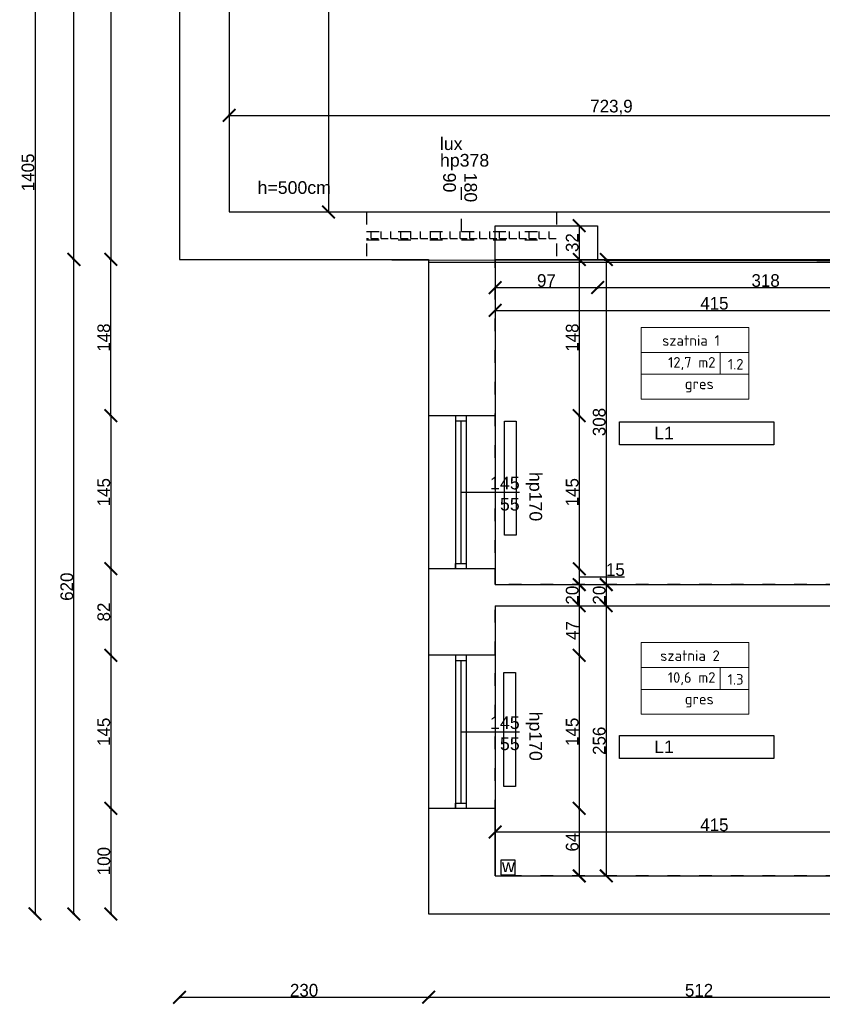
# Model space of a CAD drawing. Header units: inches. Extents: x 2722 to 20832, y 590 to 2922.
# Tile 13 of 25: x 12665 to 13425, y 827 to 1760. Entities that reach past the tile are written whole.
import ezdxf

# ---------------------------------------------------------------- set-up
doc = ezdxf.new("R2010")
doc.units = ezdxf.units.IN
doc.header["$MEASUREMENT"] = 0
doc.linetypes.add('ACAD_ISO03W100', pattern=[30, 12, -18])
doc.layers.add('Oznaczenia pomieszczeń', color=250, linetype='Continuous', lineweight=9)
doc.styles.add('ISOCPEUR_1', font='isocpeur.ttf', dxfattribs={"height": 10})
doc.dimstyles.new('ISO-25', dxfattribs={"dimtxt": 12, "dimasz": 12, "dimexe": 1.25, "dimexo": 0.625, "dimtad": 1, "dimtoh": 1, "dimdec": 1, "dimtxsty": 'Standard', "dimblk": 'ARCHTICK', "dimcen": 2.5, "dimadec": 0, "dimazin": 0, "dimtfac": 1, "dimtdec": 1, "dimtmove": 0, "dimatfit": 3, "dimldrblk": 'ARCHTICK', "dimfxl": 1, "dimfxlon": 1, "dimarcsym": 0})

# ---------------------------------------------------------------- blocks, each defined once
blk = doc.blocks.new('_ArchTick')
at = {"color": 0, "linetype": 'ByBlock', "const_width": 0.15}
blk.add_lwpolyline([(-0.5, -0.5), (0.5, 0.5)], dxfattribs=at)
blk = doc.blocks.new('*D173')
at = {"color": 0, "lineweight": -2, "transparency": 16777216}
for p, q in [((12752.04, 2318.06), (12749.79, 2318.06)), ((12751.04, 2318.06), (12751.04, 1533.06)), ((12752.04, 1533.06), (12749.79, 1533.06))]:
    blk.add_line(p, q, dxfattribs=at)
at = {"layer": 'Defpoints', "color": 0, "lineweight": 0, "transparency": 16777216}
for p in [(12816.06, 2318.06), (12751.04, 1533.06), (12815.98, 1533.06)]:
    blk.add_point(p, dxfattribs=at)
at = {"color": 0, "lineweight": -2, "transparency": 16777216, "xscale": 12, "yscale": 12, "zscale": 12}
for p, rotation in [((12751.04, 2318.06), 90), ((12751.04, 1533.06), 270)]:
    blk.add_blockref('_ArchTick', p, dxfattribs=dict(at, rotation=rotation))
at = {"color": 0, "transparency": 16777216, "insert": (12744.41, 1925.56), "char_height": 12, "attachment_point": 5, "rotation": 90}
blk.add_mtext('785', dxfattribs=at)
blk = doc.blocks.new('*D174')
at = {"color": 0, "lineweight": -2, "transparency": 16777216}
for p, q in [((12752.04, 1385.06), (12749.79, 1385.06)), ((12751.04, 1385.06), (12751.04, 1240.06)), ((12752.04, 1240.06), (12749.79, 1240.06))]:
    blk.add_line(p, q, dxfattribs=at)
at = {"layer": 'Defpoints', "color": 0, "lineweight": 0, "transparency": 16777216}
for p in [(13051.93, 1385.06), (12751.04, 1240.06), (13051.93, 1240.06)]:
    blk.add_point(p, dxfattribs=at)
at = {"color": 0, "lineweight": -2, "transparency": 16777216, "xscale": 12, "yscale": 12, "zscale": 12}
for p, rotation in [((12751.04, 1385.06), 90), ((12751.04, 1240.06), 270)]:
    blk.add_blockref('_ArchTick', p, dxfattribs=dict(at, rotation=rotation))
at = {"color": 0, "transparency": 16777216, "insert": (12744.41, 1312.56), "char_height": 12, "attachment_point": 5, "rotation": 90}
blk.add_mtext('145', dxfattribs=at)
blk = doc.blocks.new('*D175')
at = {"color": 0, "lineweight": -2, "transparency": 16777216}
for p, q in [((12752.04, 1240.06), (12749.79, 1240.06)), ((12751.04, 1240.06), (12751.04, 1158.06)), ((12752.04, 1158.06), (12749.79, 1158.06))]:
    blk.add_line(p, q, dxfattribs=at)
at = {"layer": 'Defpoints', "color": 0, "lineweight": 0, "transparency": 16777216}
for p in [(13051.93, 1240.06), (12751.04, 1158.06), (13051.93, 1158.06)]:
    blk.add_point(p, dxfattribs=at)
at = {"color": 0, "lineweight": -2, "transparency": 16777216, "xscale": 12, "yscale": 12, "zscale": 12}
for p, rotation in [((12751.04, 1240.06), 90), ((12751.04, 1158.06), 270)]:
    blk.add_blockref('_ArchTick', p, dxfattribs=dict(at, rotation=rotation))
at = {"color": 0, "transparency": 16777216, "insert": (12744.41, 1199.06), "char_height": 12, "attachment_point": 5, "rotation": 90}
blk.add_mtext('82', dxfattribs=at)
blk = doc.blocks.new('*D176')
at = {"color": 0, "lineweight": -2, "transparency": 16777216}
for p, q in [((12752.04, 1158.06), (12749.79, 1158.06)), ((12751.04, 1158.06), (12751.04, 1013.06)), ((12752.04, 1013.06), (12749.79, 1013.06))]:
    blk.add_line(p, q, dxfattribs=at)
at = {"layer": 'Defpoints', "color": 0, "lineweight": 0, "transparency": 16777216}
for p in [(13051.93, 1158.06), (12751.04, 1013.06), (13051.93, 1013.06)]:
    blk.add_point(p, dxfattribs=at)
at = {"color": 0, "lineweight": -2, "transparency": 16777216, "xscale": 12, "yscale": 12, "zscale": 12}
for p, rotation in [((12751.04, 1158.06), 90), ((12751.04, 1013.06), 270)]:
    blk.add_blockref('_ArchTick', p, dxfattribs=dict(at, rotation=rotation))
at = {"color": 0, "transparency": 16777216, "insert": (12744.41, 1085.56), "char_height": 12, "attachment_point": 5, "rotation": 90}
blk.add_mtext('145', dxfattribs=at)
blk = doc.blocks.new('*D177')
at = {"color": 0, "lineweight": -2, "transparency": 16777216}
for p, q in [((12752.04, 1013.06), (12749.79, 1013.06)), ((12751.04, 1013.06), (12751.04, 913.06)), ((12752.04, 913.06), (12749.79, 913.06))]:
    blk.add_line(p, q, dxfattribs=at)
at = {"layer": 'Defpoints', "color": 0, "lineweight": 0, "transparency": 16777216}
for p in [(13051.93, 1013.06), (12751.04, 913.06), (13051.93, 913.06)]:
    blk.add_point(p, dxfattribs=at)
at = {"color": 0, "lineweight": -2, "transparency": 16777216, "xscale": 12, "yscale": 12, "zscale": 12}
for p, rotation in [((12751.04, 1013.06), 90), ((12751.04, 913.06), 270)]:
    blk.add_blockref('_ArchTick', p, dxfattribs=dict(at, rotation=rotation))
at = {"color": 0, "transparency": 16777216, "insert": (12744.41, 963.06), "char_height": 12, "attachment_point": 5, "rotation": 90}
blk.add_mtext('100', dxfattribs=at)
blk = doc.blocks.new('*D178')
at = {"color": 0, "lineweight": -2, "transparency": 16777216}
for p, q in [((12717.02, 1533.06), (12714.77, 1533.06)), ((12716.02, 913.06), (12716.02, 1533.06)), ((12717.02, 913.06), (12714.77, 913.06))]:
    blk.add_line(p, q, dxfattribs=at)
at = {"layer": 'Defpoints', "color": 0, "lineweight": 0, "transparency": 16777216}
for p in [(12716.02, 1533.06), (13051.93, 1533.06), (13051.93, 913.06)]:
    blk.add_point(p, dxfattribs=at)
at = {"color": 0, "lineweight": -2, "transparency": 16777216, "xscale": 12, "yscale": 12, "zscale": 12}
for p, rotation in [((12716.02, 1533.06), 90), ((12716.02, 913.06), 270)]:
    blk.add_blockref('_ArchTick', p, dxfattribs=dict(at, rotation=rotation))
at = {"color": 0, "transparency": 16777216, "insert": (12709.4, 1223.06), "char_height": 12, "attachment_point": 5, "rotation": 90}
blk.add_mtext('620', dxfattribs=at)
blk = doc.blocks.new('*D179')
at = {"color": 0, "lineweight": -2, "transparency": 16777216}
for p, q in [((12717.02, 2318.06), (12714.77, 2318.06)), ((12716.02, 1533.06), (12716.02, 2318.06)), ((12717.02, 1533.06), (12714.77, 1533.06))]:
    blk.add_line(p, q, dxfattribs=at)
at = {"layer": 'Defpoints', "color": 0, "lineweight": 0, "transparency": 16777216}
for p in [(12716.02, 2318.06), (12816.06, 2318.06), (13051.93, 1533.06)]:
    blk.add_point(p, dxfattribs=at)
at = {"color": 0, "lineweight": -2, "transparency": 16777216, "xscale": 12, "yscale": 12, "zscale": 12}
for p, rotation in [((12716.02, 2318.06), 90), ((12716.02, 1533.06), 270)]:
    blk.add_blockref('_ArchTick', p, dxfattribs=dict(at, rotation=rotation))
at = {"color": 0, "transparency": 16777216, "insert": (12709.4, 1925.56), "char_height": 12, "attachment_point": 5, "rotation": 90}
blk.add_mtext('785', dxfattribs=at)
blk = doc.blocks.new('*D180')
at = {"color": 0, "lineweight": -2, "transparency": 16777216}
for p, q in [((12680.26, 2318.06), (12678.01, 2318.06)), ((12679.26, 2318.06), (12679.26, 913.06)), ((12680.26, 913.06), (12678.01, 913.06))]:
    blk.add_line(p, q, dxfattribs=at)
at = {"layer": 'Defpoints', "color": 0, "lineweight": 0, "transparency": 16777216}
for p in [(12816.06, 2318.06), (12679.26, 913.06), (13051.93, 913.06)]:
    blk.add_point(p, dxfattribs=at)
at = {"color": 0, "lineweight": -2, "transparency": 16777216, "xscale": 12, "yscale": 12, "zscale": 12}
for p, rotation in [((12679.26, 2318.06), 90), ((12679.26, 913.06), 270)]:
    blk.add_blockref('_ArchTick', p, dxfattribs=dict(at, rotation=rotation))
at = {"color": 0, "transparency": 16777216, "insert": (12672.64, 1615.56), "char_height": 12, "attachment_point": 5, "rotation": 90}
blk.add_mtext('1405', dxfattribs=at)
blk = doc.blocks.new('*D181')
at = {"color": 0, "lineweight": -2, "transparency": 16777216}
for p, q in [((12816.02, 835.06), (12816.02, 832.81)), ((12816.02, 834.06), (13051.93, 834.06)), ((13051.93, 835.06), (13051.93, 832.81))]:
    blk.add_line(p, q, dxfattribs=at)
at = {"layer": 'Defpoints', "color": 0, "lineweight": 0, "transparency": 16777216}
for p in [(12816.02, 1533.06), (13051.93, 1533.06), (13051.93, 834.06)]:
    blk.add_point(p, dxfattribs=at)
at = {"color": 0, "lineweight": -2, "transparency": 16777216, "xscale": 12, "yscale": 12, "zscale": 12, "rotation": 180}
blk.add_blockref('_ArchTick', (12816.02, 834.06), dxfattribs=at)
at = {"color": 0, "lineweight": -2, "transparency": 16777216, "xscale": 12, "yscale": 12, "zscale": 12}
blk.add_blockref('_ArchTick', (13051.93, 834.06), dxfattribs=at)
at = {"color": 0, "transparency": 16777216, "insert": (12933.98, 840.68), "char_height": 12, "attachment_point": 5}
blk.add_mtext('230', dxfattribs=at)
blk = doc.blocks.new('*D182')
at = {"color": 0, "lineweight": -2, "transparency": 16777216}
for p, q in [((13051.93, 835.06), (13051.93, 832.81)), ((13051.93, 834.06), (13563.93, 834.06)), ((13563.93, 835.06), (13563.93, 832.81))]:
    blk.add_line(p, q, dxfattribs=at)
at = {"layer": 'Defpoints', "color": 0, "lineweight": 0, "transparency": 16777216}
for p in [(13051.93, 1533.06), (13563.93, 913.06), (13563.93, 834.06)]:
    blk.add_point(p, dxfattribs=at)
at = {"color": 0, "lineweight": -2, "transparency": 16777216, "xscale": 12, "yscale": 12, "zscale": 12, "rotation": 180}
blk.add_blockref('_ArchTick', (13051.93, 834.06), dxfattribs=at)
at = {"color": 0, "lineweight": -2, "transparency": 16777216, "xscale": 12, "yscale": 12, "zscale": 12}
blk.add_blockref('_ArchTick', (13563.93, 834.06), dxfattribs=at)
at = {"color": 0, "transparency": 16777216, "insert": (13307.93, 840.68), "char_height": 12, "attachment_point": 5}
blk.add_mtext('512', dxfattribs=at)
blk = doc.blocks.new('*D197')
at = {"color": 0, "lineweight": -2, "transparency": 16777216}
for p, q in [((12955.97, 2282.06), (12958.22, 2282.06)), ((12956.97, 2282.06), (12956.97, 1578.06)), ((12955.97, 1578.06), (12958.22, 1578.06))]:
    blk.add_line(p, q, dxfattribs=at)
at = {"layer": 'Defpoints', "color": 0, "lineweight": 0, "transparency": 16777216}
for p in [(12954.13, 2282.06), (12937.06, 1578.06), (12956.97, 1578.06)]:
    blk.add_point(p, dxfattribs=at)
at = {"color": 0, "lineweight": -2, "transparency": 16777216, "xscale": 12, "yscale": 12, "zscale": 12}
for p, rotation in [((12956.97, 2282.06), 90), ((12956.97, 1578.06), 270)]:
    blk.add_blockref('_ArchTick', p, dxfattribs=dict(at, rotation=rotation))
at = {"color": 0, "transparency": 16777216, "insert": (12950.35, 1930.06), "char_height": 12, "attachment_point": 5, "rotation": 90}
blk.add_mtext('704', dxfattribs=at)
blk = doc.blocks.new('*D225')
at = {"color": 0, "lineweight": -2, "transparency": 16777216}
for p, q in [((12863.02, 1668.63), (12863.02, 1670.88)), ((13586.93, 1668.63), (13586.93, 1670.88)), ((12863.02, 1669.63), (13586.93, 1669.63))]:
    blk.add_line(p, q, dxfattribs=at)
at = {"layer": 'Defpoints', "color": 0, "lineweight": 0, "transparency": 16777216}
for p in [(13586.93, 1669.63), (12863.02, 1578.06), (13586.93, 1578.06)]:
    blk.add_point(p, dxfattribs=at)
at = {"color": 0, "lineweight": -2, "transparency": 16777216, "xscale": 12, "yscale": 12, "zscale": 12, "rotation": 180}
blk.add_blockref('_ArchTick', (12863.02, 1669.63), dxfattribs=at)
at = {"color": 0, "lineweight": -2, "transparency": 16777216, "xscale": 12, "yscale": 12, "zscale": 12}
blk.add_blockref('_ArchTick', (13586.93, 1669.63), dxfattribs=at)
at = {"color": 0, "transparency": 16777216, "insert": (13224.98, 1677.25), "char_height": 12, "attachment_point": 5}
blk.add_mtext('723,9', dxfattribs=at)
blk = doc.blocks.new('*D230')
at = {"color": 0, "lineweight": -2, "transparency": 16777216}
for p, q in [((13195.01, 1565.06), (13193.25, 1565.06)), ((13194.5, 1565.06), (13194.5, 1533.06)), ((13195.01, 1533.06), (13193.25, 1533.06))]:
    blk.add_line(p, q, dxfattribs=at)
at = {"layer": 'Defpoints', "color": 0, "lineweight": 0, "transparency": 16777216}
for p in [(13195.64, 1565.06), (13194.5, 1533.06), (13195.64, 1533.06)]:
    blk.add_point(p, dxfattribs=at)
at = {"color": 0, "lineweight": -2, "transparency": 16777216, "xscale": 12, "yscale": 12, "zscale": 12}
for p, rotation in [((13194.5, 1565.06), 90), ((13194.5, 1533.06), 270)]:
    blk.add_blockref('_ArchTick', p, dxfattribs=dict(at, rotation=rotation))
at = {"color": 0, "transparency": 16777216, "insert": (13187.88, 1549.06), "char_height": 12, "attachment_point": 5, "rotation": 90}
blk.add_mtext('32', dxfattribs=at)
blk = doc.blocks.new('*D231')
at = {"color": 0, "lineweight": -2, "transparency": 16777216}
for p, q in [((13195.01, 1533.06), (13193.25, 1533.06)), ((13194.5, 1533.06), (13194.5, 1385.06)), ((13193.5, 1385.06), (13195.75, 1385.06))]:
    blk.add_line(p, q, dxfattribs=at)
at = {"layer": 'Defpoints', "color": 0, "lineweight": 0, "transparency": 16777216}
for p in [(13195.64, 1533.06), (13114.93, 1385.06), (13194.5, 1385.06)]:
    blk.add_point(p, dxfattribs=at)
at = {"color": 0, "lineweight": -2, "transparency": 16777216, "xscale": 12, "yscale": 12, "zscale": 12}
for p, rotation in [((13194.5, 1533.06), 90), ((13194.5, 1385.06), 270)]:
    blk.add_blockref('_ArchTick', p, dxfattribs=dict(at, rotation=rotation))
at = {"color": 0, "transparency": 16777216, "insert": (13187.88, 1459.06), "char_height": 12, "attachment_point": 5, "rotation": 90}
blk.add_mtext('148', dxfattribs=at)
blk = doc.blocks.new('*D232')
at = {"color": 0, "lineweight": -2, "transparency": 16777216}
for p, q in [((13193.5, 1385.06), (13195.75, 1385.06)), ((13194.5, 1385.06), (13194.5, 1240.06)), ((13193.5, 1240.06), (13195.75, 1240.06))]:
    blk.add_line(p, q, dxfattribs=at)
at = {"layer": 'Defpoints', "color": 0, "lineweight": 0, "transparency": 16777216}
for p in [(13114.93, 1385.06), (13114.93, 1240.06), (13194.5, 1240.06)]:
    blk.add_point(p, dxfattribs=at)
at = {"color": 0, "lineweight": -2, "transparency": 16777216, "xscale": 12, "yscale": 12, "zscale": 12}
for p, rotation in [((13194.5, 1385.06), 90), ((13194.5, 1240.06), 270)]:
    blk.add_blockref('_ArchTick', p, dxfattribs=dict(at, rotation=rotation))
at = {"color": 0, "transparency": 16777216, "insert": (13187.88, 1312.56), "char_height": 12, "attachment_point": 5, "rotation": 90}
blk.add_mtext('145', dxfattribs=at)
blk = doc.blocks.new('*D233')
at = {"color": 0, "lineweight": -2, "transparency": 16777216}
for p, q in [((13193.5, 1240.06), (13195.75, 1240.06)), ((13194.5, 1240.06), (13194.5, 1225.06)), ((13194.5, 1232.56), (13220.07, 1232.56)), ((13220.07, 1232.56), (13237.32, 1232.56)), ((13193.5, 1225.06), (13195.75, 1225.06))]:
    blk.add_line(p, q, dxfattribs=at)
at = {"layer": 'Defpoints', "color": 0, "lineweight": 0, "transparency": 16777216}
for p in [(13114.93, 1240.06), (13114.93, 1225.06), (13194.5, 1225.06)]:
    blk.add_point(p, dxfattribs=at)
at = {"color": 0, "lineweight": -2, "transparency": 16777216, "xscale": 12, "yscale": 12, "zscale": 12}
for p, rotation in [((13194.5, 1240.06), 90), ((13194.5, 1225.06), 270)]:
    blk.add_blockref('_ArchTick', p, dxfattribs=dict(at, rotation=rotation))
at = {"color": 0, "transparency": 16777216, "insert": (13228.69, 1239.18), "char_height": 12, "attachment_point": 5}
blk.add_mtext('15', dxfattribs=at)
blk = doc.blocks.new('*D234')
at = {"color": 0, "lineweight": -2, "transparency": 16777216}
for p, q in [((13193.5, 1225.06), (13195.75, 1225.06)), ((13194.5, 1225.06), (13194.5, 1205.06)), ((13193.5, 1205.06), (13195.75, 1205.06))]:
    blk.add_line(p, q, dxfattribs=at)
at = {"layer": 'Defpoints', "color": 0, "lineweight": 0, "transparency": 16777216}
for p in [(13114.93, 1225.06), (13114.93, 1205.06), (13194.5, 1205.06)]:
    blk.add_point(p, dxfattribs=at)
at = {"color": 0, "lineweight": -2, "transparency": 16777216, "xscale": 12, "yscale": 12, "zscale": 12}
for p, rotation in [((13194.5, 1225.06), 90), ((13194.5, 1205.06), 270)]:
    blk.add_blockref('_ArchTick', p, dxfattribs=dict(at, rotation=rotation))
at = {"color": 0, "transparency": 16777216, "insert": (13187.88, 1215.06), "char_height": 12, "attachment_point": 5, "rotation": 90}
blk.add_mtext('20', dxfattribs=at)
blk = doc.blocks.new('*D235')
at = {"color": 0, "lineweight": -2, "transparency": 16777216}
for p, q in [((13193.5, 1205.06), (13195.75, 1205.06)), ((13194.5, 1205.06), (13194.5, 1158.06)), ((13193.5, 1158.06), (13195.75, 1158.06))]:
    blk.add_line(p, q, dxfattribs=at)
at = {"layer": 'Defpoints', "color": 0, "lineweight": 0, "transparency": 16777216}
for p in [(13114.93, 1205.06), (13114.93, 1158.06), (13194.5, 1158.06)]:
    blk.add_point(p, dxfattribs=at)
at = {"color": 0, "lineweight": -2, "transparency": 16777216, "xscale": 12, "yscale": 12, "zscale": 12}
for p, rotation in [((13194.5, 1205.06), 90), ((13194.5, 1158.06), 270)]:
    blk.add_blockref('_ArchTick', p, dxfattribs=dict(at, rotation=rotation))
at = {"color": 0, "transparency": 16777216, "insert": (13187.88, 1181.56), "char_height": 12, "attachment_point": 5, "rotation": 90}
blk.add_mtext('47', dxfattribs=at)
blk = doc.blocks.new('*D236')
at = {"color": 0, "lineweight": -2, "transparency": 16777216}
for p, q in [((13193.5, 1158.06), (13195.75, 1158.06)), ((13194.5, 1158.06), (13194.5, 1013.06)), ((13193.5, 1013.06), (13195.75, 1013.06))]:
    blk.add_line(p, q, dxfattribs=at)
at = {"layer": 'Defpoints', "color": 0, "lineweight": 0, "transparency": 16777216}
for p in [(13114.93, 1158.06), (13114.93, 1013.06), (13194.5, 1013.06)]:
    blk.add_point(p, dxfattribs=at)
at = {"color": 0, "lineweight": -2, "transparency": 16777216, "xscale": 12, "yscale": 12, "zscale": 12}
for p, rotation in [((13194.5, 1158.06), 90), ((13194.5, 1013.06), 270)]:
    blk.add_blockref('_ArchTick', p, dxfattribs=dict(at, rotation=rotation))
at = {"color": 0, "transparency": 16777216, "insert": (13187.88, 1085.56), "char_height": 12, "attachment_point": 5, "rotation": 90}
blk.add_mtext('145', dxfattribs=at)
blk = doc.blocks.new('*D237')
at = {"color": 0, "lineweight": -2, "transparency": 16777216}
for p, q in [((13193.5, 1013.06), (13195.75, 1013.06)), ((13194.5, 1013.06), (13194.5, 949.06)), ((13193.5, 949.06), (13195.75, 949.06))]:
    blk.add_line(p, q, dxfattribs=at)
at = {"layer": 'Defpoints', "color": 0, "lineweight": 0, "transparency": 16777216}
for p in [(13114.93, 1013.06), (13114.93, 949.06), (13194.5, 949.06)]:
    blk.add_point(p, dxfattribs=at)
at = {"color": 0, "lineweight": -2, "transparency": 16777216, "xscale": 12, "yscale": 12, "zscale": 12}
for p, rotation in [((13194.5, 1013.06), 90), ((13194.5, 949.06), 270)]:
    blk.add_blockref('_ArchTick', p, dxfattribs=dict(at, rotation=rotation))
at = {"color": 0, "transparency": 16777216, "insert": (13187.88, 981.06), "char_height": 12, "attachment_point": 5, "rotation": 90}
blk.add_mtext('64', dxfattribs=at)
blk = doc.blocks.new('*D238')
at = {"color": 0, "lineweight": -2, "transparency": 16777216}
for p, q in [((13221.07, 1533.06), (13218.82, 1533.06)), ((13220.07, 1533.06), (13220.07, 1225.06)), ((13221.07, 1225.06), (13218.82, 1225.06))]:
    blk.add_line(p, q, dxfattribs=at)
at = {"layer": 'Defpoints', "color": 0, "lineweight": 0, "transparency": 16777216}
for p in [(13229.18, 1533.06), (13220.07, 1225.06), (13237.15, 1225.06)]:
    blk.add_point(p, dxfattribs=at)
at = {"color": 0, "lineweight": -2, "transparency": 16777216, "xscale": 12, "yscale": 12, "zscale": 12}
for p, rotation in [((13220.07, 1533.06), 90), ((13220.07, 1225.06), 270)]:
    blk.add_blockref('_ArchTick', p, dxfattribs=dict(at, rotation=rotation))
at = {"color": 0, "transparency": 16777216, "insert": (13213.44, 1379.06), "char_height": 12, "attachment_point": 5, "rotation": 90}
blk.add_mtext('308', dxfattribs=at)
blk = doc.blocks.new('*D239')
at = {"color": 0, "lineweight": -2, "transparency": 16777216}
for p, q in [((13221.07, 1225.06), (13218.82, 1225.06)), ((13220.07, 1225.06), (13220.07, 1205.06)), ((13221.07, 1205.06), (13218.82, 1205.06))]:
    blk.add_line(p, q, dxfattribs=at)
at = {"layer": 'Defpoints', "color": 0, "lineweight": 0, "transparency": 16777216}
for p in [(13237.15, 1225.06), (13220.07, 1205.06), (13529.93, 1205.06)]:
    blk.add_point(p, dxfattribs=at)
at = {"color": 0, "lineweight": -2, "transparency": 16777216, "xscale": 12, "yscale": 12, "zscale": 12}
for p, rotation in [((13220.07, 1225.06), 90), ((13220.07, 1205.06), 270)]:
    blk.add_blockref('_ArchTick', p, dxfattribs=dict(at, rotation=rotation))
at = {"color": 0, "transparency": 16777216, "insert": (13213.44, 1215.06), "char_height": 12, "attachment_point": 5, "rotation": 90}
blk.add_mtext('20', dxfattribs=at)
blk = doc.blocks.new('*D240')
at = {"color": 0, "lineweight": -2, "transparency": 16777216}
for p, q in [((13221.07, 1205.06), (13218.82, 1205.06)), ((13220.07, 1205.06), (13220.07, 949.06)), ((13221.07, 949.06), (13218.82, 949.06))]:
    blk.add_line(p, q, dxfattribs=at)
at = {"layer": 'Defpoints', "color": 0, "lineweight": 0, "transparency": 16777216}
for p in [(13529.93, 1205.06), (13220.07, 949.06), (13529.93, 949.06)]:
    blk.add_point(p, dxfattribs=at)
at = {"color": 0, "lineweight": -2, "transparency": 16777216, "xscale": 12, "yscale": 12, "zscale": 12}
for p, rotation in [((13220.07, 1205.06), 90), ((13220.07, 949.06), 270)]:
    blk.add_blockref('_ArchTick', p, dxfattribs=dict(at, rotation=rotation))
at = {"color": 0, "transparency": 16777216, "insert": (13213.44, 1077.06), "char_height": 12, "attachment_point": 5, "rotation": 90}
blk.add_mtext('256', dxfattribs=at)
blk = doc.blocks.new('*D241')
at = {"color": 0, "lineweight": -2, "transparency": 16777216}
for p, q in [((13114.93, 1507.43), (13114.93, 1505.18)), ((13114.93, 1506.43), (13211.93, 1506.43)), ((13211.93, 1507.43), (13211.93, 1505.18))]:
    blk.add_line(p, q, dxfattribs=at)
at = {"layer": 'Defpoints', "color": 0, "lineweight": 0, "transparency": 16777216}
for p in [(13114.93, 1533.06), (13211.93, 1533.06), (13211.93, 1506.43)]:
    blk.add_point(p, dxfattribs=at)
at = {"color": 0, "lineweight": -2, "transparency": 16777216, "xscale": 12, "yscale": 12, "zscale": 12, "rotation": 180}
blk.add_blockref('_ArchTick', (13114.93, 1506.43), dxfattribs=at)
at = {"color": 0, "lineweight": -2, "transparency": 16777216, "xscale": 12, "yscale": 12, "zscale": 12}
blk.add_blockref('_ArchTick', (13211.93, 1506.43), dxfattribs=at)
at = {"color": 0, "transparency": 16777216, "insert": (13163.43, 1513.06), "char_height": 12, "attachment_point": 5}
blk.add_mtext('97', dxfattribs=at)
blk = doc.blocks.new('*D242')
at = {"color": 0, "lineweight": -2, "transparency": 16777216}
for p, q in [((13211.93, 1507.43), (13211.93, 1505.18)), ((13211.93, 1506.43), (13529.93, 1506.43)), ((13529.93, 1507.43), (13529.93, 1505.18))]:
    blk.add_line(p, q, dxfattribs=at)
at = {"layer": 'Defpoints', "color": 0, "lineweight": 0, "transparency": 16777216}
for p in [(13211.93, 1533.06), (13529.93, 1533.06), (13529.93, 1506.43)]:
    blk.add_point(p, dxfattribs=at)
at = {"color": 0, "lineweight": -2, "transparency": 16777216, "xscale": 12, "yscale": 12, "zscale": 12, "rotation": 180}
blk.add_blockref('_ArchTick', (13211.93, 1506.43), dxfattribs=at)
at = {"color": 0, "lineweight": -2, "transparency": 16777216, "xscale": 12, "yscale": 12, "zscale": 12}
blk.add_blockref('_ArchTick', (13529.93, 1506.43), dxfattribs=at)
at = {"color": 0, "transparency": 16777216, "insert": (13370.93, 1513.06), "char_height": 12, "attachment_point": 5}
blk.add_mtext('318', dxfattribs=at)
blk = doc.blocks.new('*D243')
at = {"color": 0, "lineweight": -2, "transparency": 16777216}
for p, q in [((13114.93, 1485.84), (13114.93, 1483.59)), ((13114.93, 1484.84), (13529.93, 1484.84)), ((13529.93, 1485.84), (13529.93, 1483.59))]:
    blk.add_line(p, q, dxfattribs=at)
at = {"layer": 'Defpoints', "color": 0, "lineweight": 0, "transparency": 16777216}
for p in [(13114.93, 1533.06), (13529.93, 1533.06), (13529.93, 1484.84)]:
    blk.add_point(p, dxfattribs=at)
at = {"color": 0, "lineweight": -2, "transparency": 16777216, "xscale": 12, "yscale": 12, "zscale": 12, "rotation": 180}
blk.add_blockref('_ArchTick', (13114.93, 1484.84), dxfattribs=at)
at = {"color": 0, "lineweight": -2, "transparency": 16777216, "xscale": 12, "yscale": 12, "zscale": 12}
blk.add_blockref('_ArchTick', (13529.93, 1484.84), dxfattribs=at)
at = {"color": 0, "transparency": 16777216, "insert": (13322.43, 1491.46), "char_height": 12, "attachment_point": 5}
blk.add_mtext('415', dxfattribs=at)
blk = doc.blocks.new('*D250')
at = {"color": 0, "lineweight": -2, "transparency": 16777216}
for p, q in [((13114.93, 989.78), (13114.93, 992.03)), ((13114.93, 990.78), (13529.93, 990.78)), ((13529.93, 991.78), (13529.93, 989.53))]:
    blk.add_line(p, q, dxfattribs=at)
at = {"layer": 'Defpoints', "color": 0, "lineweight": 0, "transparency": 16777216}
for p in [(13529.93, 993.69), (13529.93, 990.78), (13114.93, 988.6)]:
    blk.add_point(p, dxfattribs=at)
at = {"color": 0, "lineweight": -2, "transparency": 16777216, "xscale": 12, "yscale": 12, "zscale": 12, "rotation": 180}
blk.add_blockref('_ArchTick', (13114.93, 990.78), dxfattribs=at)
at = {"color": 0, "lineweight": -2, "transparency": 16777216, "xscale": 12, "yscale": 12, "zscale": 12}
blk.add_blockref('_ArchTick', (13529.93, 990.78), dxfattribs=at)
at = {"color": 0, "transparency": 16777216, "insert": (13322.43, 997.4), "char_height": 12, "attachment_point": 5}
blk.add_mtext('415', dxfattribs=at)
blk = doc.blocks.new('*D219')
at = {"color": 0, "lineweight": -2, "transparency": 16777216}
for p, q in [((12752.04, 1533.06), (12749.79, 1533.06)), ((12751.04, 1385.06), (12751.04, 1533.06)), ((12752.04, 1385.06), (12749.79, 1385.06))]:
    blk.add_line(p, q, dxfattribs=at)
at = {"layer": 'Defpoints', "color": 0, "lineweight": 0, "transparency": 16777216}
for p in [(12751.04, 1533.06), (13051.93, 1533.06), (13051.93, 1385.06)]:
    blk.add_point(p, dxfattribs=at)
at = {"color": 0, "lineweight": -2, "transparency": 16777216, "xscale": 12, "yscale": 12, "zscale": 12}
for p, rotation in [((12751.04, 1533.06), 90), ((12751.04, 1385.06), 270)]:
    blk.add_blockref('_ArchTick', p, dxfattribs=dict(at, rotation=rotation))
at = {"color": 0, "transparency": 16777216, "insert": (12744.41, 1459.06), "char_height": 12, "attachment_point": 5, "rotation": 90}
blk.add_mtext('148', dxfattribs=at)

msp = doc.modelspace()

# ---------------------------------------------------------------- hatches: boundary and pattern name
at = {"linetype": 'ACAD_ISO03W100'}
h = msp.add_hatch(dxfattribs=at)
h.set_pattern_fill('ANGLE', color=256, scale=34)
h.set_pattern_definition([(0, (9556.758, -8.411), (0, 9.35), [6.8, -2.55]), (90, (9556.758, -8.411), (-9.35, 6e-16), [6.8, -2.55])])
h.paths.add_polyline_path([(13173.02, 1551.56), (13173.02, 1559.56), (12993.02, 1559.56), (12993.02, 1551.56)])

# ---------------------------------------------------------------- linework, layer by layer
for p, q in [((12816.02, 2318.06), (12816.02, 1533.06)), ((12863.02, 1578.06), (12973.02, 1578.06)), ((13173.02, 1578.06), (13979.02, 1578.06)), ((13114.93, 1565.06), (13211.93, 1565.06)), ((13114.93, 1533.06), (13114.93, 1565.06)), ((13211.93, 1565.06), (13211.93, 1533.06)), ((12816.02, 1533.06), (12826.93, 1533.06)), ((12826.93, 1533.06), (13051.93, 1533.06)), ((13051.93, 1533.06), (13051.93, 913.06)), ((13114.93, 1533.06), (13114.93, 1225.06)), ((13114.93, 1533.06), (13114.93, 1225.06)), ((13114.93, 1385.06), (13051.93, 1385.06)), ((13087.93, 1385.06), (13051.93, 1385.06)), ((13077.34, 1385.06), (13077.34, 1240.06)), ((13077.34, 1385.06), (13077.34, 1380.06)), ((13087.34, 1385.06), (13087.34, 1240.06)), ((13077.34, 1380.06), (13087.34, 1380.06)), ((13082.34, 1380.06), (13082.34, 1245.06)), ((13082.34, 1312.56), (13138.07, 1312.56)), ((13077.34, 1240.06), (13077.34, 1245.06)), ((13077.34, 1245.06), (13087.34, 1245.06)), ((13114.93, 1240.06), (13051.93, 1240.06)), ((13087.93, 1240.06), (13051.93, 1240.06)), ((13114.93, 1225.06), (13114.93, 1240.06)), ((13114.93, 1225.06), (13529.93, 1225.06)), ((13114.93, 1205.06), (13114.93, 949.06)), ((13114.93, 1205.06), (13529.93, 1205.06)), ((13114.93, 1158.06), (13051.93, 1158.06)), ((13087.93, 1158.06), (13051.93, 1158.06)), ((13077.34, 1158.06), (13077.34, 1013.06)), ((13077.34, 1158.06), (13077.34, 1153.06)), ((13087.34, 1158.06), (13087.34, 1013.06)), ((13077.34, 1153.06), (13087.34, 1153.06)), ((13082.34, 1153.06), (13082.34, 1018.06)), ((13082.34, 1085.56), (13138.07, 1085.56)), ((13077.34, 1013.06), (13077.34, 1018.06)), ((13077.34, 1018.06), (13087.34, 1018.06)), ((13114.93, 1013.06), (13051.93, 1013.06)), ((13087.93, 1013.06), (13051.93, 1013.06)), ((13114.93, 949.06), (13114.93, 1013.06)), ((13114.93, 949.06), (13529.93, 949.06)), ((13051.93, 913.06), (13563.93, 913.06))]:
    msp.add_line(p, q)
for p, q in [((13083.02, 1559.56), (13083.02, 1615.28)), ((12993.02, 1578.06), (13173.02, 1578.06)), ((12993.02, 1578.06), (12993.02, 1533.06)), ((13173.02, 1578.06), (13173.02, 1533.06)), ((12993.02, 1559.56), (13173.02, 1559.56)), ((13114.93, 1525.01), (13114.93, 1565.06)), ((12993.02, 1551.56), (13173.02, 1551.56))]:
    msp.add_line(p, q, dxfattribs=at)
at = {"lineweight": 0}
for p, q in [((13355.04, 1445.05), (13253.1, 1445.05)), ((13327.95, 1445.05), (13327.95, 1424.31)), ((13355.04, 1424.31), (13253.1, 1424.31)), ((13355.04, 1146.5), (13253.1, 1146.5)), ((13327.95, 1146.5), (13327.95, 1125.75)), ((13355.04, 1125.75), (13253.1, 1125.75))]:
    msp.add_line(p, q, dxfattribs=at)
for points in [[(12816.06, 2318.22), (12815.93, 1533.06), (14625.93, 1530.06), (14671.93, 1530.06), (14671.93, 2085.06), (14325.02, 2085.09), (14325.02, 2318.06), (12816.06, 2318.3)], [(14325.02, 2318.06), (12816.02, 2318.06), (12815.93, 1533.06), (13051.93, 1533.06), (13051.93, 913.06), (14661.93, 913.06)], [(14324.94, 1578.06), (14325.02, 2318.06), (12816.06, 2318.06), (12815.98, 1533.06), (13051.93, 1533.06)], [(14325.02, 2318.06), (12816.02, 2318.06), (12816.02, 1533.06), (13051.93, 1533.06), (13051.93, 913.06), (13563.93, 913.06), (13563.93, 1067.06), (14671.93, 1067.06), (14671.93, 2085.06), (14324.99, 2085.09), (14324.99, 2318.06)], [(13674.93, 1578.06), (14289.02, 1578.06), (14289.02, 2282.06), (12863.02, 2282.06), (12863.02, 1578.06), (13586.93, 1578.06)], [(13114.93, 1533.06), (13529.93, 1533.06)]]:
    msp.add_lwpolyline(points)
for points in [[(14671.93, 1530.06), (13051.93, 1530.06), (13051.93, 913.06), (14671.93, 913.06)], [(13123.86, 1379.95), (13134.68, 1379.95), (13134.68, 1271.85), (13123.86, 1271.85)], [(13232.67, 1379.41), (13378.86, 1379.41), (13378.86, 1357.62), (13232.67, 1357.62)], [(13123.19, 1141.77), (13134, 1141.77), (13134, 1033.66), (13123.19, 1033.66)], [(13232.67, 1082.09), (13378.86, 1082.09), (13378.86, 1060.3), (13232.67, 1060.3)], [(13120.32, 950.16), (13133.82, 950.16), (13133.82, 963.86), (13120.32, 963.86)]]:
    msp.add_lwpolyline(points, close=True)
at = {"linetype": 'ACAD_ISO03W100'}
for points in [[(13114.93, 1533.06), (13529.93, 1533.06), (13529.93, 1225.06), (13114.93, 1225.06)], [(13114.93, 1205.06), (13529.93, 1205.06), (13529.93, 949.06), (13114.93, 949.06)]]:
    msp.add_lwpolyline(points, close=True, dxfattribs=at)
at = {"lineweight": 0}
for points in [[(13355.04, 1400.76), (13253.1, 1400.76), (13253.1, 1468.61), (13355.04, 1468.61)], [(13355.04, 1102.2), (13253.1, 1102.2), (13253.1, 1170.05), (13355.04, 1170.05)]]:
    msp.add_lwpolyline(points, close=True, dxfattribs=at)

# ---------------------------------------------------------------- texts
at = {"char_height": 12}
for s, insert, attachment_point in [('{\\f@Arial Unicode MS|b0|i0|c238|p34;lux}', (13062.56, 1648.75), 1), ('{\\f@Arial Unicode MS|b0|i0|c238|p34;hp378}', (13062.66, 1633.07), 1), ('{\\f@Arial Unicode MS|b0|i0|c238|p34;h=500cm}', (12889.96, 1607.23), 1), ('{\\f@Arial Unicode MS|b0|i0|c238|p34;L1}', (13265.46, 1374.67), 1), ('{\\f@Arial Unicode MS|b0|i0|c238|p34;145\\P55}', (13138.07, 1327.24), 3), ('{\\f@Arial Unicode MS|b0|i0|c238|p34;145\\P55}', (13138.07, 1100.24), 3), ('{\\f@Arial Unicode MS|b0|i0|c238|p34;L1}', (13265.46, 1077.35), 1), ('{\\f@Arial Unicode MS|b0|i0|c238|p34;w}', (13121.35, 964.65), 1)]:
    msp.add_mtext_dynamic_manual_height_columns(s, width=21.2266, gutter_width=1, heights=[0], dxfattribs=dict(at, insert=insert, attachment_point=attachment_point))
at = {"char_height": 12, "rotation": 270}
for s, insert, attachment_point in [('{\\f@Arial Unicode MS|b0|i0|c238|p34;180\\P90}', (13097.7, 1615.28), 1), ('{\\f@Arial Unicode MS|b0|i0|c238|p34;hp170}', (13143.71, 1331.7), 7), ('{\\f@Arial Unicode MS|b0|i0|c238|p34;hp170}', (13143.71, 1104.7), 7)]:
    msp.add_mtext_dynamic_manual_height_columns(s, width=21.2266, gutter_width=1, heights=[0], dxfattribs=dict(at, insert=insert, attachment_point=attachment_point))
at = {"layer": 'Oznaczenia pomieszczeń', "color": 7, "char_height": 10, "attachment_point": 9, "line_spacing_factor": 1.149209, "style": 'ISOCPEUR_1'}
for s, insert, width in [('szatnia 1', (13327.55, 1451.3), 107.3104), ('12,7 m2', (13323.44, 1428.29), 62.2539), ('1.2', (13350.03, 1428.81), 47.8055), ('gres', (13321.84, 1407.18), 107.3104), ('szatnia 2', (13327.55, 1152.74), 107.3104), ('10,6 m2', (13323.44, 1129.73), 62.2539), ('1.3', (13350.03, 1130.26), 47.8055), ('gres', (13321.84, 1108.62), 107.3104)]:
    msp.add_mtext(s, dxfattribs=dict(at, insert=insert, width=width))

# ---------------------------------------------------------------- dimensions: what is measured, and where the dimension line sits
for base, p1, p2, picture, middle in [((12679.26, 913.06), (12816.06, 2318.06), (13051.93, 913.06), '*D180', (12672.64, 1615.56)), ((12751.04, 1533.06), (12816.06, 2318.06), (12815.98, 1533.06), '*D173', (12744.41, 1925.56)), ((12956.97, 1578.06), (12954.13, 2282.06), (12937.06, 1578.06), '*D197', (12950.35, 1930.06)), ((13194.5, 1533.06), (13195.64, 1565.06), (13195.64, 1533.06), '*D230', (13187.88, 1549.06)), ((12716.02, 1533.06), (13051.93, 913.06), (13051.93, 1533.06), '*D178', (12709.4, 1223.06)), ((12751.04, 1533.06), (13051.93, 1385.06), (13051.93, 1533.06), '*D219', (12744.41, 1459.06)), ((13220.07, 1225.06), (13229.18, 1533.06), (13237.15, 1225.06), '*D238', (13213.44, 1379.06))]:
    dim = msp.add_linear_dim(base=base, p1=p1, p2=p2, angle=90, dimstyle='ISO-25')
    dim.commit()
    dim.dimension.update_dxf_attribs({"geometry": picture, "text_midpoint": middle})
for base, p1, p2, picture, middle in [((12716.02, 2318.06), (13051.93, 1533.06), (12816.06, 2318.06), '*D179', (12709.4, 1925.56)), ((13194.5, 1385.06), (13195.64, 1533.06), (13114.93, 1385.06), '*D231', (13187.88, 1459.06)), ((12751.04, 1240.06), (13051.93, 1385.06), (13051.93, 1240.06), '*D174', (12744.41, 1312.56)), ((13194.5, 1240.06), (13114.93, 1385.06), (13114.93, 1240.06), '*D232', (13187.88, 1312.56)), ((12751.04, 1158.06), (13051.93, 1240.06), (13051.93, 1158.06), '*D175', (12744.41, 1199.06)), ((13194.5, 1225.06), (13114.93, 1240.06), (13114.93, 1225.06), '*D233', (13220.69, 1239.18)), ((13194.5, 1205.06), (13114.93, 1225.06), (13114.93, 1205.06), '*D234', (13187.88, 1215.06)), ((13220.07, 1205.06), (13237.15, 1225.06), (13529.93, 1205.06), '*D239', (13213.44, 1215.06)), ((13194.5, 1158.06), (13114.93, 1205.06), (13114.93, 1158.06), '*D235', (13187.88, 1181.56)), ((13220.07, 949.06), (13529.93, 1205.06), (13529.93, 949.06), '*D240', (13213.44, 1077.06)), ((12751.04, 1013.06), (13051.93, 1158.06), (13051.93, 1013.06), '*D176', (12744.41, 1085.56)), ((13194.5, 1013.06), (13114.93, 1158.06), (13114.93, 1013.06), '*D236', (13187.88, 1085.56)), ((12751.04, 913.06), (13051.93, 1013.06), (13051.93, 913.06), '*D177', (12744.41, 963.06)), ((13194.5, 949.06), (13114.93, 1013.06), (13114.93, 949.06), '*D237', (13187.88, 981.06))]:
    dim = msp.add_linear_dim(base=base, p1=p1, p2=p2, angle=90, dimstyle='ISO-25', override={"dimtmove": 1})
    dim.commit()
    dim.dimension.update_dxf_attribs({"geometry": picture, "text_midpoint": middle})
for base, p1, p2, picture, middle in [((13586.93, 1669.63), (12863.02, 1578.06), (13586.93, 1578.06), '*D225', (13224.98, 1677.25)), ((13211.93, 1506.43), (13114.93, 1533.06), (13211.93, 1533.06), '*D241', (13163.43, 1513.06)), ((13529.93, 1484.84), (13114.93, 1533.06), (13529.93, 1533.06), '*D243', (13322.43, 1491.46)), ((13529.93, 990.78), (13114.93, 988.6), (13529.93, 993.69), '*D250', (13322.43, 997.4))]:
    dim = msp.add_linear_dim(base=base, p1=p1, p2=p2, dimstyle='ISO-25')
    dim.commit()
    dim.dimension.update_dxf_attribs({"geometry": picture, "text_midpoint": middle})
dim = msp.add_linear_dim(base=(13051.93, 834.06), p1=(12816.02, 1533.06), p2=(13051.93, 1533.06), text='230', dimstyle='ISO-25')
dim.commit()
dim.dimension.update_dxf_attribs({"geometry": '*D181', "text_midpoint": (12933.98, 840.68)})
for base, p1, p2, picture, middle in [((13563.93, 834.06), (13051.93, 1533.06), (13563.93, 913.06), '*D182', (13307.93, 840.68)), ((13529.93, 1506.43), (13211.93, 1533.06), (13529.93, 1533.06), '*D242', (13370.93, 1513.06))]:
    dim = msp.add_linear_dim(base=base, p1=p1, p2=p2, dimstyle='ISO-25', override={"dimtmove": 1})
    dim.commit()
    dim.dimension.update_dxf_attribs({"geometry": picture, "text_midpoint": middle})

doc.saveas('drawing.dxf')
